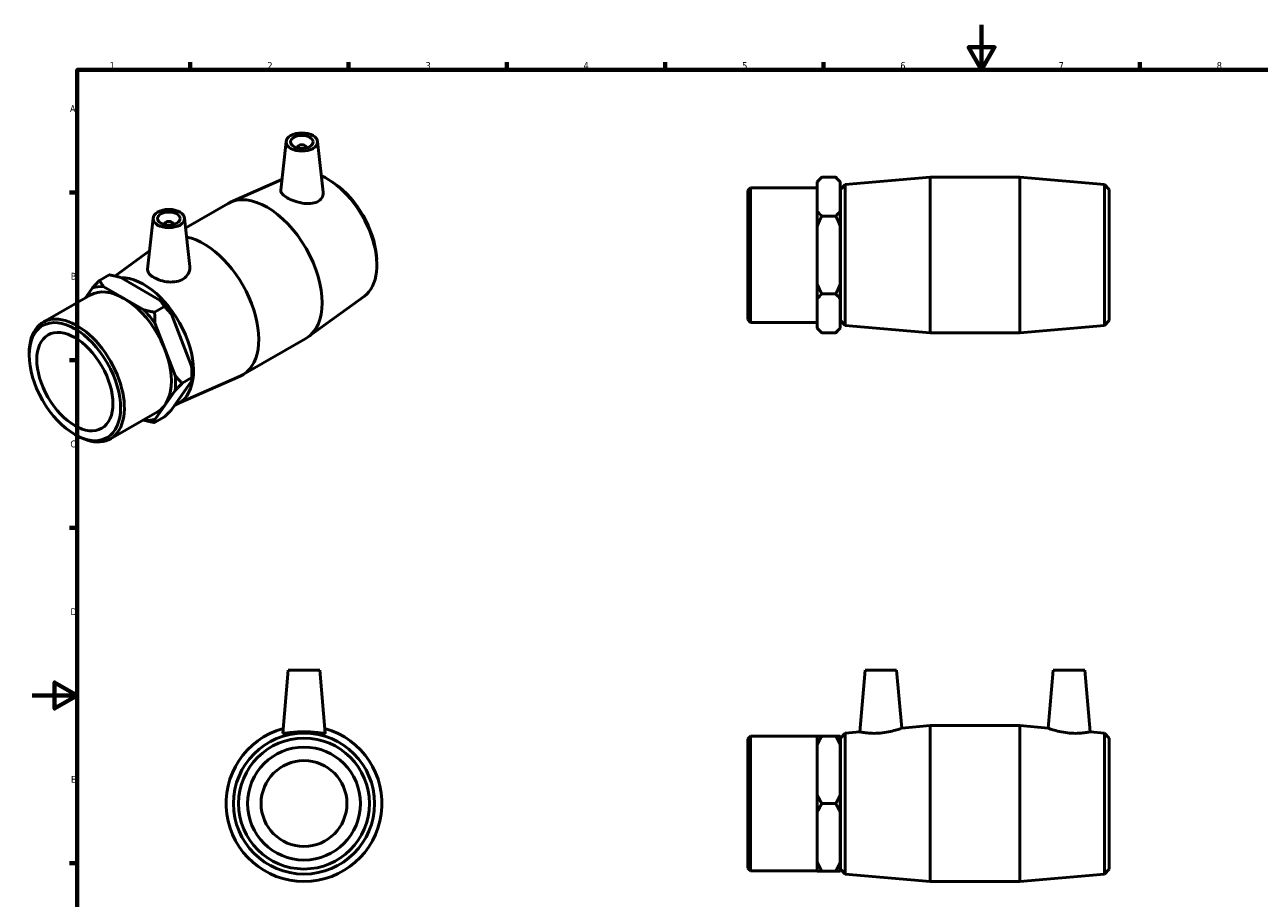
# Model space of a CAD drawing. Header units: millimetres. Extents: x -3 to 895, y -151 to 594.
# Tile 2 of 3: x -3 to 543, y 207 to 594. Entities that reach past the tile are written whole.
import ezdxf

# ---------------------------------------------------------------- set-up
doc = ezdxf.new("R2010")
doc.units = ezdxf.units.MM
doc.layers.add('Border (ANSI)', color=7, linetype='Continuous', lineweight=70)
doc.layers.add('Visible (ANSI)', color=7, linetype='Continuous', lineweight=50)
doc.styles.add('Note Text (ANSI)', font='tahoma.ttf')

# ---------------------------------------------------------------- blocks, each defined once
blk = doc.blocks.new('Borders Default Border')
at = {"layer": 'Border (ANSI)'}
for p, q in [((70.08, 574), (70.08, 577.45)), ((140.17, 574), (140.17, 577.45)), ((210.25, 574), (210.25, 577.45)), ((280.33, 574), (280.33, 577.45)), ((350.42, 574), (350.42, 577.45)), ((490.58, 574), (490.58, 577.45)), ((20, 519.75), (16.55, 519.75)), ((20, 445.5), (16.55, 445.5)), ((20, 371.25), (16.55, 371.25)), ((20, 222.75), (16.55, 222.75))]:
    blk.add_line(p, q, dxfattribs=at)
at = {"layer": 'Border (ANSI)', "flags": 128}
for points in [[(420.5, 594), (420.5, 574), (414.73, 584), (426.27, 584), (420.5, 574)], [(20, 20), (20, 574), (821, 574), (821, 20), (20, 20)], [(0, 297), (20, 297), (10, 302.77), (10, 291.23), (20, 297)]]:
    blk.add_lwpolyline(points, dxfattribs=at)
at = {"layer": 'Border (ANSI)', "color": 230, "true_color": 0xff0080, "char_height": 3.05, "attachment_point": 7, "style": 'Note Text (ANSI)'}
for s, insert in [('1', (34.35, 574.4)), ('2', (104.2, 574.4)), ('3', (174.26, 574.34)), ('4', (244.23, 574.4)), ('5', (314.48, 574.34)), ('6', (384.49, 574.34)), ('7', (454.6, 574.4)), ('8', (524.63, 574.33)), ('A', (16.78, 555.35)), ('B', (17.15, 481.1)), ('C', (16.95, 406.8)), ('D', (16.96, 332.6)), ('E', (17.21, 258.35))]:
    blk.add_mtext(s, dxfattribs=dict(at, insert=insert))

msp = doc.modelspace()

# ---------------------------------------------------------------- linework, layer by layer
at = {"layer": 'Visible (ANSI)'}
for p, q in [((112.476, 542.337), (110.153, 520.668)), ((126.449, 542.337), (128.862, 519.838)), ((117.463, 539.45), (117.463, 539.636)), ((121.463, 539.45), (121.463, 539.636)), ((110.668, 525.477), (87.917, 515.423)), ((347.681, 524.454), (349.751, 526.524)), ((349.751, 526.524), (355.861, 526.524)), ((357.931, 524.454), (355.861, 526.524)), ((360.093, 523.254), (397.698, 526.524)), ((397.698, 457.524), (397.698, 526.524)), ((397.698, 526.524), (437.365, 526.524)), ((437.365, 457.524), (437.365, 526.524)), ((474.969, 523.254), (437.365, 526.524)), ((134.125, 523.522), (132.825, 524.421)), ((317.031, 520.639), (318.223, 521.831)), ((317.031, 463.41), (317.031, 520.639)), ((318.223, 521.831), (318.223, 462.217)), ((318.223, 521.831), (347.681, 521.831)), ((347.681, 524.204), (347.681, 524.454)), ((347.681, 511.594), (347.681, 524.204)), ((357.931, 524.454), (357.931, 524.204)), ((357.931, 524.204), (357.931, 511.594)), ((358.031, 521.004), (360.093, 523.254)), ((358.031, 463.044), (358.031, 521.004)), ((360.093, 523.254), (360.093, 460.795)), ((474.969, 460.795), (474.969, 523.254)), ((477.031, 521.004), (474.969, 523.254)), ((477.031, 521.004), (477.031, 463.044)), ((68.017, 504.039), (86.819, 514.867)), ((357.931, 517.024), (358.031, 517.024)), ((347.681, 504.634), (347.681, 511.594)), ((349.751, 509.274), (355.861, 509.274)), ((357.931, 511.594), (357.931, 504.634)), ((53.574, 508.418), (51.153, 485.835)), ((58.561, 505.717), (58.561, 505.53)), ((62.561, 505.717), (62.561, 505.53)), ((67.547, 508.418), (69.85, 486.943)), ((347.681, 479.414), (347.681, 504.634)), ((357.931, 504.634), (357.931, 479.414)), ((36.676, 482.724), (52.016, 493.882)), ((152.482, 491.643), (152.608, 490.068)), ((34.207, 483.233), (29.886, 480.745)), ((38.951, 482.186), (56.785, 471.917)), ((26.782, 477.561), (23.629, 473.062)), ((49.537, 467.743), (31.704, 478.013)), ((347.681, 472.454), (347.681, 479.414)), ((357.931, 479.414), (357.931, 472.454)), ((4.916, 462.286), (25.746, 474.281)), ((147.145, 473.826), (122.285, 455.743)), ((347.681, 459.844), (347.681, 472.454)), ((355.861, 474.774), (349.751, 474.774)), ((357.931, 472.454), (357.931, 459.844)), ((58.602, 469.184), (54.282, 466.696)), ((61.706, 465.798), (70.623, 442.806)), ((357.931, 467.024), (358.031, 467.024)), ((63.375, 438.633), (54.458, 461.624)), ((317.031, 463.41), (318.223, 462.217)), ((318.223, 462.217), (347.681, 462.217)), ((347.681, 459.594), (347.681, 459.844)), ((347.681, 459.594), (349.751, 457.524)), ((357.931, 459.594), (355.861, 457.524)), ((357.931, 459.844), (357.931, 459.594)), ((358.031, 463.044), (360.093, 460.795)), ((360.093, 460.795), (397.698, 457.524)), ((474.969, 460.795), (437.365, 457.524)), ((477.031, 463.044), (474.969, 460.795)), ((93.204, 438.921), (121.253, 455.073)), ((355.861, 457.524), (349.751, 457.524)), ((397.698, 457.524), (437.365, 457.524)), ((-1.286, 447.622), (-1.286, 448.593)), ((63.988, 425.939), (92.106, 438.364)), ((66.479, 435.246), (70.8, 437.734)), ((70.8, 439.42), (70.8, 437.734)), ((54.458, 419.341), (63.375, 432.063)), ((70.623, 436.236), (61.706, 423.515)), ((34.665, 410.626), (55.495, 422.621)), ((49.276, 419.04), (49.537, 418.89)), ((54.282, 417.843), (58.602, 420.331)), ((18.869, 412.622), (19.709, 412.135)), ((113.417, 308.177), (110.985, 280.386)), ((127.417, 308.177), (113.417, 308.177)), ((127.417, 308.177), (129.848, 280.386)), ((368.881, 308.177), (366.5, 280.964)), ((368.881, 308.177), (382.881, 308.177)), ((382.881, 308.177), (385.12, 282.583)), ((452.181, 308.177), (449.942, 282.583)), ((466.181, 308.177), (452.181, 308.177)), ((466.181, 308.177), (468.562, 280.964)), ((317.031, 277.792), (318.223, 278.984)), ((318.223, 278.984), (318.223, 219.37)), ((318.223, 278.984), (347.681, 278.984)), ((347.681, 275.037), (347.681, 279.055)), ((355.861, 279.055), (349.751, 279.055)), ((357.931, 279.055), (357.931, 275.037)), ((358.031, 278.157), (360.093, 280.407)), ((360.093, 280.407), (366.5, 280.964)), ((360.093, 280.407), (360.093, 217.948)), ((385.12, 282.583), (397.698, 283.677)), ((397.698, 214.677), (397.698, 283.677)), ((397.698, 283.677), (437.365, 283.677)), ((437.365, 214.677), (437.365, 283.677)), ((449.942, 282.583), (437.365, 283.677)), ((474.969, 280.407), (468.562, 280.964)), ((474.969, 217.948), (474.969, 280.407)), ((477.031, 278.157), (474.969, 280.407)), ((317.031, 220.563), (317.031, 277.792)), ((347.681, 253.196), (347.681, 275.037)), ((357.931, 275.037), (357.931, 253.196)), ((357.931, 274.177), (358.031, 274.177)), ((358.031, 220.197), (358.031, 278.157)), ((477.031, 278.157), (477.031, 220.197)), ((347.681, 245.159), (347.681, 253.196)), ((357.931, 253.196), (357.931, 245.159)), ((349.751, 249.177), (355.861, 249.177)), ((347.681, 223.318), (347.681, 245.159)), ((357.931, 245.159), (357.931, 223.318)), ((357.931, 224.177), (358.031, 224.177)), ((317.031, 220.563), (318.223, 219.37)), ((318.223, 219.37), (347.681, 219.37)), ((347.681, 219.299), (347.681, 223.318)), ((349.751, 219.299), (355.861, 219.299)), ((357.931, 223.318), (357.931, 219.299)), ((358.031, 220.197), (360.093, 217.948)), ((477.031, 220.197), (474.969, 217.948)), ((360.093, 217.948), (397.698, 214.677)), ((397.698, 214.677), (437.365, 214.677)), ((474.969, 217.948), (437.365, 214.677))]:
    msp.add_line(p, q, dxfattribs=at)
for radius in [31.229, 28.98, 25, 19]:
    msp.add_circle((120.417, 249.177), radius, dxfattribs=at)
msp.add_arc((120.417, 249.177), 34.5, 105.55923, 74.44077, dxfattribs=at)
for centre, major_axis, ratio in [((119.463, 542.089), (7, 0), 0.5758617), ((119.463, 542.089), (5, 0), 0.5758617), ((60.561, 508.169), (7, 0), 0.5758617), ((60.561, 508.169), (5, 0), 0.5758617), ((18.948, 435.971), (14.28, -24.797), 0.5780931), ((18.948, 435.971), (11.9, -20.664), 0.5780931)]:
    msp.add_ellipse(centre, major_axis=major_axis, ratio=ratio, dxfattribs=at)
for centre, major_axis, ratio, start_param, end_param in [((119.463, 539.636), (-2, 0), 0.5758617, 2.9729035, 6.4518745), ((130.626, 500.282), (15.584, -27.063), 0.5780931, 0.0616583, 2.4735982), ((104.036, 484.97), (-17.217, 29.897), 0.5780931, 3.1415927, 6.2831853), ((132.085, 501.122), (-14.462, 25.114), 0.5780931, 4.0247814, 5.3999965), ((60.561, 505.717), (-2, 0), 0.5758617, 2.9729035, 6.4518745), ((75.987, 468.818), (17.217, -29.897), 0.5780931, 6.221527, 8.9553504), ((49.397, 453.505), (15.584, -27.063), 0.5780931, 6.1739448, 9.1196659), ((40.62, 448.451), (-14.875, 25.83), 0.5780931, 3.1415927, 6.2831853), ((40.62, 448.451), (-16.184, 28.103), 0.5780931, 5.8990973, 6.1475419), ((47.868, 452.625), (-16.184, 28.103), 0.5780931, 4.8518998, 5.1003444), ((40.62, 448.451), (16.184, -28.103), 0.5780931, 1.7103071, 1.9587517), ((19.791, 436.456), (14.875, -25.83), 0.5780931, 5.4958534, 10.2121098), ((40.62, 448.451), (16.184, -28.103), 0.5780931, 0.6631096, 0.9115542), ((47.868, 452.625), (-16.184, 28.103), 0.5780931, 3.9289245, 4.0531468), ((40.62, 448.451), (16.184, -28.103), 0.5780931, 5.8990973, 6.1475419)]:
    msp.add_ellipse(centre, major_axis=major_axis, ratio=ratio, start_param=start_param, end_param=end_param, dxfattribs=at)
for points in [[(347.681, 524.204), (348.555, 525.328), (349.751, 526.524)], [(355.861, 526.524), (357.057, 525.328), (357.931, 524.204)], [(349.751, 509.274), (348.555, 510.47), (347.681, 511.594)], [(347.681, 504.634), (348.555, 506.883), (349.751, 509.274)], [(357.931, 511.594), (357.057, 510.47), (355.861, 509.274)], [(355.861, 509.274), (357.057, 506.883), (357.931, 504.634)], [(34.207, 483.233), (36.744, 482.746), (38.951, 482.186)], [(29.886, 480.745), (28.195, 479.051), (26.782, 477.561)], [(31.704, 478.013), (30.732, 479.284), (29.886, 480.745)], [(349.751, 474.774), (348.555, 477.166), (347.681, 479.414)], [(357.931, 479.414), (357.057, 477.166), (355.861, 474.774)], [(56.785, 471.917), (57.756, 470.645), (58.602, 469.184)], [(347.681, 472.454), (348.555, 473.578), (349.751, 474.774)], [(355.861, 474.774), (357.057, 473.578), (357.931, 472.454)], [(54.282, 466.696), (51.745, 467.183), (49.537, 467.743)], [(54.458, 461.624), (54.282, 464.029), (54.282, 466.696)], [(58.602, 469.184), (60.293, 467.491), (61.706, 465.798)], [(349.751, 457.524), (348.555, 458.72), (347.681, 459.844)], [(357.931, 459.844), (357.057, 458.72), (355.861, 457.524)], [(66.479, 435.246), (64.788, 436.939), (63.375, 438.633)], [(70.623, 442.806), (70.8, 440.401), (70.8, 437.734)], [(70.8, 437.734), (70.8, 437.014), (70.623, 436.236)], [(63.375, 432.063), (64.788, 433.552), (66.479, 435.246)], [(61.706, 423.515), (60.293, 422.025), (58.602, 420.331)], [(49.537, 418.89), (51.745, 418.33), (54.282, 417.843)], [(54.282, 417.843), (54.282, 418.563), (54.458, 419.341)], [(349.751, 279.055), (348.555, 279.055), (347.681, 279.055)], [(347.681, 275.037), (348.555, 276.984), (349.751, 279.055)], [(357.931, 279.055), (357.057, 279.055), (355.861, 279.055)], [(355.861, 279.055), (357.057, 276.984), (357.931, 275.037)], [(349.751, 249.177), (348.555, 251.249), (347.681, 253.196)], [(357.931, 253.196), (357.057, 251.249), (355.861, 249.177)], [(347.681, 245.159), (348.555, 247.106), (349.751, 249.177)], [(355.861, 249.177), (357.057, 247.106), (357.931, 245.159)], [(349.751, 219.299), (348.555, 221.371), (347.681, 223.318)], [(347.681, 219.299), (348.555, 219.299), (349.751, 219.299)], [(357.931, 223.318), (357.057, 221.371), (355.861, 219.299)], [(355.861, 219.299), (357.057, 219.299), (357.931, 219.299)]]:
    msp.add_rational_spline(points, [1, 1.00241153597, 1], degree=2, dxfattribs=at)
for points, knots in [([(126.346, 515.631), (125.506, 515.205), (124.434, 514.925), (122.088, 514.744), (120.812, 514.838), (118.439, 515.246), (117.179, 515.582), (114.85, 516.417), (113.779, 516.913), (112.081, 517.891), (111.35, 518.433), (110.383, 519.496), (110.146, 520.021), (110.144, 520.554), (110.147, 520.611), (110.153, 520.668)], [0, 0, 0, 0, 0.3671881, 0.3671881, 0.7343761, 0.7343761, 1.0945944, 1.0945944, 1.4548127, 1.4548127, 1.815031, 1.815031, 2.1752493, 2.1752493, 2.2182247, 2.2182247, 2.2182247, 2.2182247]), ([(128.861, 519.838), (128.872, 519.736), (128.88, 519.634), (128.905, 518.786), (128.704, 517.993), (127.822, 516.615), (127.141, 516.034), (126.346, 515.631)], [4.95347505, 4.95347505, 4.95347505, 4.95347505, 5.00016123, 5.00016123, 5.34714625, 5.34714625, 5.69413128, 5.69413128, 5.69413128, 5.69413128]), ([(69.849, 486.943), (69.869, 486.762), (69.879, 486.582), (69.882, 485.509), (69.642, 484.542), (68.649, 482.8), (67.895, 482.029), (67.012, 481.462)], [4.88662888, 4.88662888, 4.88662888, 4.88662888, 4.95975514, 4.95975514, 5.32694321, 5.32694321, 5.69413128, 5.69413128, 5.69413128, 5.69413128]), ([(67.012, 481.462), (66.176, 480.927), (65.125, 480.51), (62.837, 480.063), (61.601, 480.028), (59.29, 480.224), (58.058, 480.469), (55.788, 481.172), (54.75, 481.627), (53.105, 482.575), (52.386, 483.131), (51.416, 484.294), (51.164, 484.903), (51.136, 485.6), (51.141, 485.717), (51.154, 485.835)], [0, 0, 0, 0, 0.346985, 0.346985, 0.6939701, 0.6939701, 1.0431115, 1.0431115, 1.3922529, 1.3922529, 1.7413943, 1.7413943, 2.0905357, 2.0905357, 2.1592342, 2.1592342, 2.1592342, 2.1592342]), ([(129.848, 280.386), (129.849, 280.376), (129.848, 280.367), (129.816, 280.263), (129.555, 280.234), (128.561, 280.308), (127.829, 280.406), (126.163, 280.614), (125.113, 280.737), (122.822, 280.913), (121.58, 280.964), (119.253, 280.964), (118.011, 280.913), (115.72, 280.737), (114.67, 280.614), (113.004, 280.406), (112.272, 280.308), (111.279, 280.234), (111.017, 280.263), (110.988, 280.359)], [2.8790422, 2.8790422, 2.8790422, 2.8790422, 2.9096255, 2.9096255, 3.2566105, 3.2566105, 3.6035955, 3.6035955, 3.952737, 3.952737, 4.3018784, 4.3018784, 4.6510198, 4.6510198, 5.0001612, 5.0001612, 5.3471463, 5.3471463, 5.6941313, 5.6941313, 5.6941313, 5.6941313]), ([(375.575, 280.359), (374.423, 280.263), (373.198, 280.234), (370.956, 280.308), (369.94, 280.406), (368.338, 280.614), (367.645, 280.737), (366.726, 280.913), (366.5, 280.964), (366.5, 280.964)], [0, 0, 0, 0, 0.346985, 0.346985, 0.6939701, 0.6939701, 1.0431115, 1.0431115, 1.3922529, 1.3922529, 1.3922529, 1.3922529]), ([(385.12, 282.583), (385.12, 282.583), (384.88, 282.491), (383.916, 282.151), (383.193, 281.906), (381.518, 281.411), (380.446, 281.126), (378.085, 280.649), (376.795, 280.46), (375.575, 280.359)], [4.2393185, 4.2393185, 4.2393185, 4.2393185, 4.5995368, 4.5995368, 4.9597551, 4.9597551, 5.3269432, 5.3269432, 5.6941313, 5.6941313, 5.6941313, 5.6941313]), ([(459.487, 280.359), (458.268, 280.46), (456.977, 280.649), (454.616, 281.126), (453.544, 281.411), (451.869, 281.906), (451.146, 282.151), (450.182, 282.491), (449.942, 282.583), (449.942, 282.583)], [0, 0, 0, 0, 0.3671881, 0.3671881, 0.7343761, 0.7343761, 1.0945944, 1.0945944, 1.4548127, 1.4548127, 1.4548127, 1.4548127]), ([(468.562, 280.964), (468.562, 280.964), (468.337, 280.913), (467.418, 280.737), (466.725, 280.614), (465.123, 280.406), (464.106, 280.308), (461.865, 280.234), (460.64, 280.263), (459.487, 280.359)], [4.3018784, 4.3018784, 4.3018784, 4.3018784, 4.6510198, 4.6510198, 5.0001612, 5.0001612, 5.3471463, 5.3471463, 5.6941313, 5.6941313, 5.6941313, 5.6941313])]:
    msp.add_open_spline(points, degree=3, knots=knots, dxfattribs=at)
msp.add_open_spline([(110.988, 280.359), (110.985, 280.367), (110.984, 280.376), (110.985, 280.386)], degree=3, dxfattribs=at)

# ---------------------------------------------------------------- block references
msp.add_blockref('Borders Default Border', (0, 0))

doc.saveas('drawing.dxf')
